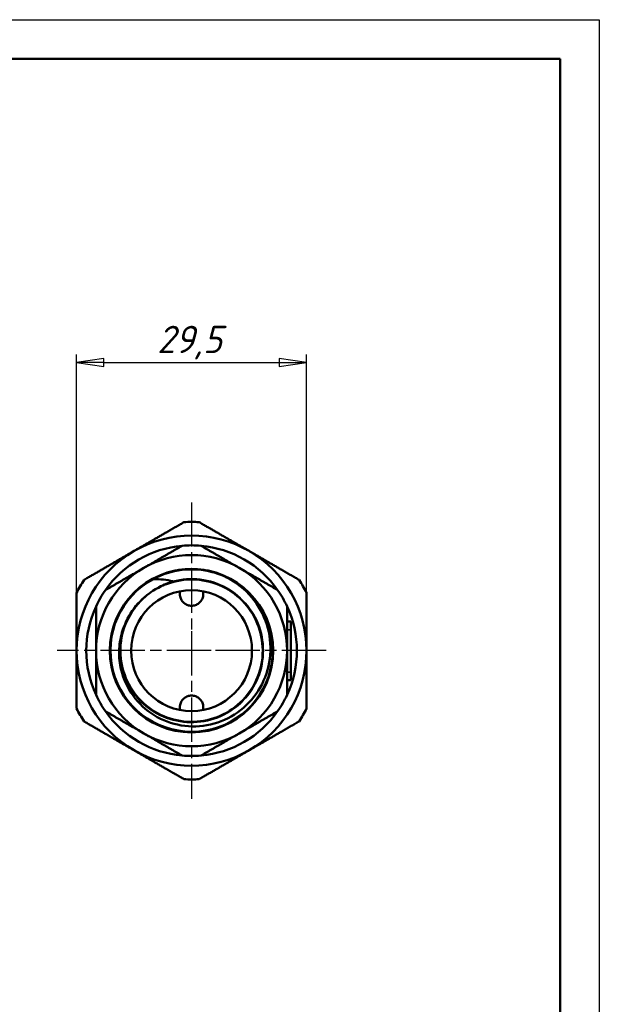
# Model space of a CAD drawing. Header units: millimetres. Extents: x -119 to 518, y -69 to 356.
# Tile 17 of 18: x 136 to 210, y 171 to 297. Entities that reach past the tile are written whole.
import ezdxf

# ---------------------------------------------------------------- set-up
doc = ezdxf.new("R2010")
doc.units = ezdxf.units.MM
doc.linetypes.add('CHAIN', pattern=[0.7087, 0.4724, -0.0591, 0.1181, -0.0591])
for name, color, linetype, lineweight in [('Видимые тонкие (ГОСТ)', 7, 'Continuous', 35), ('Видимый контур (ГОСТ)', 7, 'Continuous', 50), ('Кромка (ГОСТ)', 7, 'Continuous', 50), ('Маркер центра (ГОСТ)', 7, 'Continuous', 25), ('Размер (ГОСТ)', 7, 'Continuous', 25)]:
    doc.layers.add(name, color=color, linetype=linetype, lineweight=lineweight)
doc.styles.add('Обычный текст (ГОСТ)', font='GOST Common Italic.ttf')
doc.dimstyles.new('Обычный (ГОСТ)', dxfattribs={"dimtxt": 3.5, "dimasz": 3.5, "dimexe": 1, "dimexo": 0, "dimgap": 0.5, "dimtad": 1, "dimrnd": 1e-08, "dimtxsty": 'Обычный текст (ГОСТ)', "dimblk": 'Filled-1', "dimcen": 0.09, "dimdle": 15, "dimclrd": 256, "dimclre": 256, "dimclrt": 256, "dimazin": 2, "dimtfac": 0.714286, "dimtdec": 3, "dimtmove": 0, "dimatfit": 3, "dimfxl": 1, "dimtolj": 1, "dimlwd": 25, "dimlwe": 25, "dimarcsym": 0})

# ---------------------------------------------------------------- blocks, each defined once
blk = doc.blocks.new('Рамки ГОСТ_ граница 297x210')
at = {"layer": 'Кромка (ГОСТ)', "lineweight": 25}
for p, q in [((0, 297), (210, 297)), ((210, 297), (210, 0))]:
    blk.add_line(p, q, dxfattribs=at)
at = {"layer": 'Кромка (ГОСТ)'}
for p, q in [((205, 292), (20, 292)), ((205, 5), (205, 292))]:
    blk.add_line(p, q, dxfattribs=at)
blk = doc.blocks.new('Filled-1')
at = {"color": 0}
for p, q in [((0, 0), (-1, 0.143)), ((-1, 0.143), (-1, -0.143)), ((-1, 0), (0, 0)), ((-1, -0.143), (0, 0))]:
    blk.add_line(p, q, dxfattribs=at)
at = {"color": 0, "flags": 128}
blk.add_lwpolyline([(-1, -0.143), (0, 0), (-1, 0.143), (-1, -0.143)], dxfattribs=at)
at = {"color": 0}
blk.add_solid([(-1, -0.143), (0, 0), (-1, 0.143), (-1, -0.143)], dxfattribs=at)
blk = doc.blocks.new('*D10')
at = {"layer": 'Defpoints', "color": 0, "linetype": 'Continuous', "transparency": 16777216}
for p in [(172.46, 253.07), (142.96, 223.52), (172.46, 223.52)]:
    blk.add_point(p, dxfattribs=at)
at = {"layer": 'Размер (ГОСТ)', "linetype": 'Continuous', "lineweight": 25, "transparency": 16777216}
for p, q in [((142.96, 223.52), (142.96, 254.07)), ((172.46, 223.52), (172.46, 254.07)), ((146.46, 253.07), (168.96, 253.07))]:
    blk.add_line(p, q, dxfattribs=at)
at = {"layer": 'Размер (ГОСТ)', "linetype": 'Continuous', "lineweight": 25, "transparency": 16777216, "xscale": 3.5, "yscale": 3.5, "zscale": 3.5, "rotation": 180}
blk.add_blockref('Filled-1', (142.96, 253.07), dxfattribs=at)
at = {"layer": 'Размер (ГОСТ)', "linetype": 'Continuous', "lineweight": 25, "transparency": 16777216, "xscale": 3.5, "yscale": 3.5, "zscale": 3.5}
blk.add_blockref('Filled-1', (172.46, 253.07), dxfattribs=at)
at = {"layer": 'Размер (ГОСТ)', "linetype": 'Continuous', "lineweight": 25, "transparency": 16777216, "insert": (153.31, 257.77), "char_height": 3.5, "attachment_point": 1, "style": 'Обычный текст (ГОСТ)'}
blk.add_mtext('\\A1;29,5', dxfattribs=at)

msp = doc.modelspace()

# ---------------------------------------------------------------- linework, layer by layer
at = {"layer": 'Видимые тонкие (ГОСТ)'}
for p, q in [((169.961, 218.803), (170.461, 218.803)), ((169.961, 213.387), (170.461, 213.387))]:
    msp.add_line(p, q, dxfattribs=at)
for points, knots in [([(152.81, 225.278), (155.098, 226.504), (157.855, 226.827), (160.364, 226.164), (161.355, 225.902), (162.303, 225.487), (163.172, 224.947)], [2.6498806, 2.6498806, 2.6498806, 2.6498806, 3.4000048, 3.4000048, 3.4000048, 3.6960395, 3.6960395, 3.6960395, 3.6960395]), ([(155.31, 225.028), (157.6, 225.646), (160.126, 225.335), (162.198, 224.181), (164.269, 223.027), (165.863, 221.044), (166.543, 218.773), (167.223, 216.503), (166.984, 213.971), (165.889, 211.869), (164.795, 209.768), (162.86, 208.12), (160.611, 207.375), (158.363, 206.63), (155.828, 206.796), (153.696, 207.827), (151.565, 208.858), (149.862, 210.742), (149.05, 212.966), (148.413, 214.712), (148.331, 216.652), (148.793, 218.451)], [2.8781072, 2.8781072, 2.8781072, 2.8781072, 3.6498493, 3.6498493, 3.6498493, 4.4212806, 4.4212806, 4.4212806, 5.192407, 5.192407, 5.192407, 5.9632346, 5.9632346, 5.9632346, 6.7337695, 6.7337695, 6.7337695, 7.5040175, 7.5040175, 7.5040175, 8.1088565, 8.1088565, 8.1088565, 8.1088565])]:
    msp.add_open_spline(points, degree=3, knots=knots, dxfattribs=at)
at = {"layer": 'Видимый контур (ГОСТ)'}
for p, q in [((169.961, 219.846), (170.461, 219.846)), ((170.461, 219.846), (170.461, 218.803)), ((170.461, 218.803), (170.461, 213.387)), ((170.461, 213.387), (170.461, 212.346)), ((169.961, 212.346), (170.461, 212.346))]:
    msp.add_line(p, q, dxfattribs=at)
for radius in [10.473, 10.473, 7.75]:
    msp.add_circle((157.711, 216.127), radius, dxfattribs=at)
for radius, start, end in [(16.5, 86.62748, 93.37252), (14.75, 60, 120), (14.75, 120, 180), (13.5, 95.1495, 144.8505), (13.5, 84.8505, 95.1495), (13.5, 35.1495, 84.8505), (14.75, 0, 60), (12.25, 60, 120), (12.25, 120, 180), (12.25, 0, 60), (16.5, 146.62748, 153.37252), (10.399, 118.10547, 62.21373), (16.5, 26.62748, 33.37252), (13.5, 144.8505, 155.1495), (9.128, 123.08309, 126.44905), (13.5, 24.8505, 35.1495), (13.5, 155.1495, 204.8505), (13.5, 335.1495, 24.8505), (14.75, 180, 240), (12.25, 180, 240), (12.25, 300, 0), (14.75, 300, 0), (13.5, 204.8505, 215.1495), (13.5, 324.8505, 335.1495), (16.5, 206.62748, 213.37252), (13.5, 215.1495, 264.8505), (13.5, 275.1495, 324.8505), (16.5, 326.62748, 333.37252), (12.25, 240, 300), (14.75, 240, 300), (13.5, 264.8505, 275.1495), (16.5, 266.62748, 273.37252)]:
    msp.add_arc((157.711, 216.127), radius, start, end, dxfattribs=at)
for points, weights in [([(150.336, 228.901), (153.359, 230.646), (156.741, 232.598)], [1, 1.04137991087, 1.02374168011]), ([(158.682, 232.598), (162.063, 230.646), (165.086, 228.901)], [1.02374168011, 1.04137991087, 1]), ([(143.932, 225.203), (147.313, 227.155), (150.336, 228.901)], [1.02374168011, 1.04137991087, 1]), ([(151.586, 226.736), (153.924, 228.085), (156.5, 229.572)], [1, 1.03149156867, 1.01232559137]), ([(158.923, 229.572), (161.499, 228.085), (163.836, 226.736)], [1.01232559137, 1.03149156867, 1]), ([(165.086, 228.901), (168.109, 227.155), (171.491, 225.203)], [1, 1.04137991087, 1.02374168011]), ([(146.673, 223.899), (149.249, 225.386), (151.586, 226.736)], [1.01232559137, 1.03149156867, 1]), ([(163.836, 226.736), (166.174, 225.386), (168.75, 223.899)], [1, 1.03149156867, 1.01232559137]), ([(142.961, 216.127), (142.961, 219.617), (142.961, 223.522)], [1, 1.04137991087, 1.02374168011]), ([(172.461, 223.522), (172.461, 219.617), (172.461, 216.127)], [1.02374168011, 1.04137991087, 1]), ([(145.461, 216.127), (145.461, 218.826), (145.461, 221.8)], [1, 1.03149156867, 1.01232559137]), ([(169.961, 221.8), (169.961, 218.826), (169.961, 216.127)], [1.01232559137, 1.03149156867, 1]), ([(142.961, 208.732), (142.961, 212.636), (142.961, 216.127)], [1.02374168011, 1.04137991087, 1]), ([(145.461, 210.453), (145.461, 213.428), (145.461, 216.127)], [1.01232559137, 1.03149156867, 1]), ([(169.961, 216.127), (169.961, 213.428), (169.961, 210.453)], [1, 1.03149156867, 1.01232559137]), ([(172.461, 216.127), (172.461, 212.636), (172.461, 208.732)], [1, 1.04137991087, 1.02374168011]), ([(151.586, 205.518), (149.249, 206.867), (146.673, 208.355)], [1, 1.03149156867, 1.01232559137]), ([(168.75, 208.355), (166.174, 206.867), (163.836, 205.518)], [1.01232559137, 1.03149156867, 1]), ([(150.336, 203.353), (147.313, 205.098), (143.932, 207.05)], [1, 1.04137991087, 1.02374168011]), ([(171.491, 207.05), (168.109, 205.098), (165.086, 203.353)], [1.02374168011, 1.04137991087, 1]), ([(156.5, 202.681), (153.924, 204.168), (151.586, 205.518)], [1.01232559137, 1.03149156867, 1]), ([(163.836, 205.518), (161.499, 204.168), (158.923, 202.681)], [1, 1.03149156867, 1.01232559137]), ([(156.741, 199.655), (153.359, 201.608), (150.336, 203.353)], [1.02374168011, 1.04137991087, 1]), ([(165.086, 203.353), (162.063, 201.608), (158.682, 199.655)], [1, 1.04137991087, 1.02374168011])]:
    msp.add_rational_spline(points, weights, degree=2, dxfattribs=at)
for points, knots in [([(152.813, 225.299), (153.223, 225.541), (153.803, 225.834), (155.548, 226.423), (156.613, 226.597), (157.682, 226.6)], [0.03217256, 0.03217256, 0.03217256, 0.03217256, 0.14380549, 0.14380549, 0.29776929, 0.29776929, 0.29776929, 0.29776929]), ([(157.682, 226.6), (158.751, 226.603), (159.817, 226.435), (161.565, 225.856), (162.147, 225.566), (162.559, 225.326)], [0, 0, 0, 0, 0.32077224, 0.32077224, 0.55344665, 0.55344665, 0.55344665, 0.55344665]), ([(148.789, 218.451), (148.564, 217.679), (148.441, 216.88), (148.405, 215.264), (148.492, 214.455), (148.972, 212.476), (149.492, 211.355), (150.938, 209.361), (151.854, 208.511), (153.971, 207.201), (155.154, 206.758), (157.637, 206.346), (158.913, 206.386), (161.392, 206.953), (162.57, 207.48), (164.669, 208.962), (165.568, 209.906), (166.962, 212.097), (167.44, 213.324), (167.903, 215.906), (167.879, 217.237), (167.321, 219.827), (166.788, 221.061), (165.273, 223.268), (164.302, 224.216), (163.177, 224.953)], [-4.3450843, -4.3450843, -4.3450843, -4.3450843, -4.1030165, -4.1030165, -3.8591745, -3.8591745, -3.4909103, -3.4909103, -3.1187209, -3.1187209, -2.7426072, -2.7426072, -2.36257, -2.36257, -1.9786101, -1.9786101, -1.5907285, -1.5907285, -1.1989258, -1.1989258, -0.803203, -0.803203, -0.4035608, -0.4035608, 0, 0, 0, 0]), ([(152.288, 223.469), (152.117, 223.342), (151.949, 223.21), (151.787, 223.071), (149.989, 221.538), (148.826, 219.282), (148.618, 216.929), (148.412, 214.583), (149.156, 212.167), (150.647, 210.345), (152.134, 208.529), (154.346, 207.323), (156.678, 207.057), (159.004, 206.792), (161.424, 207.465), (163.28, 208.894), (165.152, 210.335), (166.427, 212.529), (166.752, 214.869), (167.076, 217.194), (166.459, 219.636), (165.07, 221.528), (163.673, 223.432), (161.509, 224.757), (159.178, 225.136), (156.959, 225.498), (154.612, 225.002), (152.729, 223.775)], [-8.788622, -8.788622, -8.788622, -8.788622, -8.718514, -8.718514, -8.718514, -7.9419262, -7.9419262, -7.9419262, -7.1680916, -7.1680916, -7.1680916, -6.3966149, -6.3966149, -6.3966149, -5.627113, -5.627113, -5.627113, -4.850633, -4.850633, -4.850633, -4.0792429, -4.0792429, -4.0792429, -3.3030096, -3.3030096, -3.3030096, -2.5641839, -2.5641839, -2.5641839, -2.5641839]), ([(155.31, 225.028), (155.312, 225.028), (155.314, 225.027), (155.316, 225.026), (155.316, 225.026), (155.317, 225.025), (155.317, 225.024), (155.318, 225.023), (155.318, 225.023), (155.317, 225.021), (155.317, 225.02), (155.316, 225.018), (155.314, 225.017), (155.31, 225.012), (155.304, 225.009), (155.273, 224.992), (155.23, 224.973), (155.065, 224.909), (154.884, 224.845), (154.162, 224.564), (153.477, 224.264), (152.729, 223.775)], [-0.46415907, -0.46415907, -0.46415907, -0.46415907, -0.46003384, -0.46003384, -0.45803326, -0.45803326, -0.45653859, -0.45653859, -0.45496255, -0.45496255, -0.45268101, -0.45268101, -0.44865456, -0.44865456, -0.43628712, -0.43628712, -0.38819532, -0.38819532, -0.26831543, -0.26831543, 0, 0, 0, 0]), ([(152.813, 225.299), (152.811, 225.298), (152.81, 225.297), (152.807, 225.293), (152.804, 225.29), (152.802, 225.286), (152.801, 225.285), (152.8, 225.284), (152.8, 225.283), (152.8, 225.282), (152.801, 225.281), (152.801, 225.28), (152.801, 225.28), (152.802, 225.279), (152.803, 225.279), (152.806, 225.278), (152.808, 225.278), (152.81, 225.278)], [-0.0035902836, -0.0035902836, -0.0035902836, -0.0035902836, -0.0031589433, -0.0031589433, -0.0020053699, -0.0020053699, -0.0015614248, -0.0015614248, -0.0013219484, -0.0013219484, -0.001134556, -0.001134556, -0.0009303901, -0.0009303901, -0.0006234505, -0.0006234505, 0, 0, 0, 0]), ([(152.81, 225.278), (153.24, 225.294), (153.671, 225.28), (154.507, 225.195), (154.912, 225.126), (155.31, 225.028)], [-0.26087143, -0.26087143, -0.26087143, -0.26087143, -0.12760194, -0.12760194, 0, 0, 0, 0]), ([(152.288, 223.469), (151.441, 222.846), (150.706, 222.089), (149.521, 220.377), (149.078, 219.443), (148.789, 218.451)], [-0.62575868, -0.62575868, -0.62575868, -0.62575868, -0.30992224, -0.30992224, 0, 0, 0, 0]), ([(156.256, 223.739), (156.254, 223.734), (156.253, 223.73), (156.2, 223.506), (156.2, 223.275), (156.277, 222.907), (156.342, 222.741), (156.526, 222.441), (156.646, 222.308), (156.899, 222.105), (157.051, 222.019), (157.376, 221.905), (157.549, 221.877), (157.711, 221.877)], [-0.46466473, -0.46466473, -0.46466473, -0.46466473, -0.46329965, -0.46329965, -0.39713939, -0.39713939, -0.34643693, -0.34643693, -0.29573447, -0.29573447, -0.24715208, -0.24715208, -0.19856969, -0.19856969, -0.19856969, -0.19856969]), ([(157.711, 221.877), (157.873, 221.877), (158.047, 221.905), (158.372, 222.019), (158.523, 222.105), (158.777, 222.308), (158.897, 222.441), (159.081, 222.741), (159.145, 222.907), (159.179, 223.066), (159.223, 223.275), (159.223, 223.506), (159.169, 223.73), (159.168, 223.734), (159.167, 223.739)], [-0.19856969, -0.19856969, -0.19856969, -0.19856969, -0.14998731, -0.14998731, -0.10140492, -0.10140492, -0.05070246, -0.05070246, 0, 0, 0, 0.06616026, 0.06616026, 0.06752534, 0.06752534, 0.06752534, 0.06752534]), ([(157.711, 210.377), (157.549, 210.377), (157.376, 210.349), (157.051, 210.234), (156.899, 210.148), (156.646, 209.945), (156.526, 209.812), (156.342, 209.513), (156.277, 209.347), (156.244, 209.187), (156.2, 208.979), (156.2, 208.748), (156.253, 208.524), (156.254, 208.519), (156.256, 208.515)], [-0.19856969, -0.19856969, -0.19856969, -0.19856969, -0.14998731, -0.14998731, -0.10140492, -0.10140492, -0.05070246, -0.05070246, 0, 0, 0, 0.06616026, 0.06616026, 0.06752534, 0.06752534, 0.06752534, 0.06752534]), ([(159.167, 208.515), (159.168, 208.519), (159.169, 208.524), (159.223, 208.748), (159.223, 208.979), (159.145, 209.347), (159.081, 209.513), (158.897, 209.812), (158.777, 209.945), (158.523, 210.148), (158.372, 210.234), (158.047, 210.349), (157.873, 210.377), (157.711, 210.377)], [-0.46466473, -0.46466473, -0.46466473, -0.46466473, -0.46329965, -0.46329965, -0.39713939, -0.39713939, -0.34643693, -0.34643693, -0.29573447, -0.29573447, -0.24715208, -0.24715208, -0.19856969, -0.19856969, -0.19856969, -0.19856969])]:
    msp.add_open_spline(points, degree=3, knots=knots, dxfattribs=at)
msp.add_open_spline([(163.177, 224.953), (162.975, 225.085), (162.769, 225.209), (162.559, 225.326)], degree=3, dxfattribs=at)
at = {"layer": 'Маркер центра (ГОСТ)', "linetype": 'CHAIN', "ltscale": 11.993792}
for p, q in [((157.711, 235.127), (157.711, 213.627)), ((157.711, 218.627), (157.711, 197.127)), ((160.211, 216.127), (140.461, 216.127)), ((174.961, 216.127), (155.211, 216.127))]:
    msp.add_line(p, q, dxfattribs=at)
at = {"layer": 'Маркер центра (ГОСТ)', "linetype": 'CHAIN', "ltscale": 2.777527}
for p, q in [((157.711, 218.627), (157.711, 213.627)), ((157.711, 218.627), (157.711, 213.627)), ((160.211, 216.127), (155.211, 216.127)), ((160.211, 216.127), (155.211, 216.127))]:
    msp.add_line(p, q, dxfattribs=at)

# ---------------------------------------------------------------- block references
msp.add_blockref('Рамки ГОСТ_ граница 297x210', (0, 0))

# ---------------------------------------------------------------- dimensions: what is measured, and where the dimension line sits
at = {"layer": 'Размер (ГОСТ)', "linetype": 'Continuous', "lineweight": 25}
dim = msp.add_linear_dim(base=(172.461, 253.07), p1=(142.961, 223.522), p2=(172.461, 223.522), dimstyle='Обычный (ГОСТ)', override={"dimgap": 0.5, "dimdec": 2, "dimtol": 0, "dimlim": 0, "dimtp": 0, "dimtm": 0, "dimtdec": 3, "dimtofl": 0, "dimatfit": 1}, dxfattribs=at)
dim.commit()
dim.dimension.update_dxf_attribs({"geometry": '*D10', "text_midpoint": (157.711, 253.07), "dimtype": 160})

doc.saveas('drawing.dxf')
